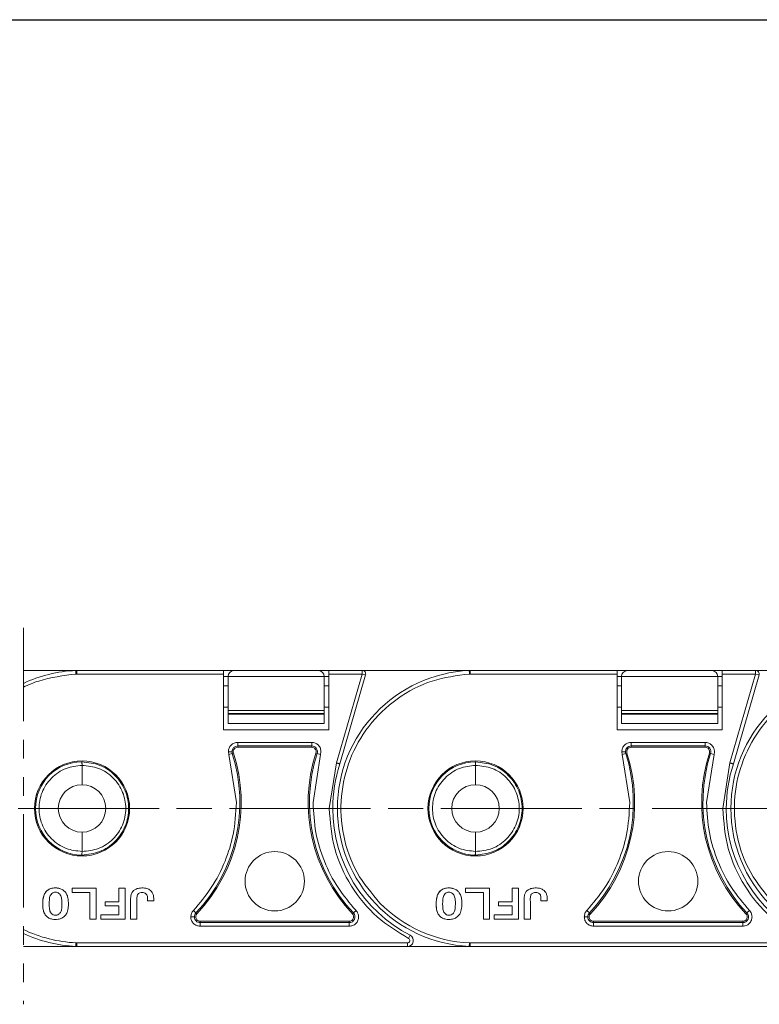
# Model space of a CAD drawing. Header units: millimetres. Extents: x 3292 to 3920, y -521 to -81.
# Tile 15 of 31: x 3678 to 3741, y -327 to -243. Entities that reach past the tile are written whole.
import ezdxf

# ---------------------------------------------------------------- set-up
doc = ezdxf.new("R2010")
doc.units = ezdxf.units.MM
for name, pattern in [('ACAD_ISO08W100', [36, 24, -3, 6, -3]), ('CENTER', [0.6, 0.375, -0.075, 0.075, -0.075]), ('PHANTOM2', [31.75, 15.875, -3.175, 3.175, -3.175, 3.175, -3.175])]:
    doc.linetypes.add(name, pattern=pattern)
doc.layers.add('中心线', color=1, linetype='CENTER', lineweight=25)
doc.styles.get("Standard").update_dxf_attribs({"font": '仿宋_GB2312.ttf', "width": 0.8})
doc.dimstyles.new('副本 ISO-25.1', dxfattribs={"dimtxt": 6, "dimasz": 5, "dimexe": 3.5, "dimexo": 0.625, "dimgap": 1.5, "dimtad": 1, "dimdsep": 46, "dimtxsty": 'Standard', "dimcen": 2.5, "dimadec": 0, "dimazin": 0, "dimtfac": 1, "dimtmove": 0, "dimatfit": 3, "dimfxl": 0, "dimarcsym": 0})

# ---------------------------------------------------------------- blocks, each defined once
blk = doc.blocks.new('*D310')
at = {"color": 0, "lineweight": -2}
for p, q in [((3625.036, -243.453), (3898.187, -243.453)), ((3894.687, -248.453), (3894.687, -317.276)), ((3851.383, -322.276), (3898.187, -322.276))]:
    blk.add_line(p, q, dxfattribs=at)
at = {"color": 0, "lineweight": 9}
for points in [[(3893.854, -248.453), (3895.52, -248.453), (3894.687, -243.453)], [(3893.854, -317.276), (3895.52, -317.276), (3894.687, -322.276)]]:
    blk.add_solid(points, dxfattribs=at)
at = {"layer": 'Defpoints', "color": 0, "lineweight": 9}
for p in [(3624.411, -243.453), (3850.758, -322.276), (3894.687, -322.276)]:
    blk.add_point(p, dxfattribs=at)
at = {"color": 0, "lineweight": 9, "insert": (3890.187, -282.865), "char_height": 6, "attachment_point": 5, "rotation": 90}
blk.add_mtext('2R+23.5', dxfattribs=at)

msp = doc.modelspace()

# ---------------------------------------------------------------- linework, layer by layer
at = {"color": 3, "linetype": 'PHANTOM2', "lineweight": 9, "ltscale": 0.5}
msp.add_line((3678.769, -295.241), (3678.769, -327.294), dxfattribs=at)
at = {"color": 7, "linetype": 'Continuous', "lineweight": 15}
for p, q in [((3683.314, -298.864), (3678.769, -298.864)), ((3683.229, -298.868), (3683.314, -298.865)), ((3683.317, -299.168), (3683.243, -299.168)), ((3695.818, -298.864), (3683.314, -298.864)), ((3683.317, -299.168), (3683.317, -298.886)), ((3695.818, -299.168), (3683.317, -299.168)), ((3695.818, -299.168), (3695.818, -298.864)), ((3696.688, -298.882), (3695.818, -298.882)), ((3695.818, -303.916), (3695.818, -299.168)), ((3703.888, -298.882), (3696.688, -298.882)), ((3704.759, -298.882), (3703.888, -298.882)), ((3707.61, -298.864), (3704.759, -298.864)), ((3704.759, -298.864), (3704.759, -299.168)), ((3704.759, -299.168), (3704.759, -303.916)), ((3707.61, -299.168), (3704.759, -299.168)), ((3705.425, -306.737), (3707.61, -299.168)), ((3705.715, -306.826), (3707.901, -299.252)), ((3707.61, -299.168), (3707.61, -298.864)), ((3716.814, -298.864), (3707.61, -298.864)), ((3707.901, -299.252), (3707.61, -299.168)), ((3716.729, -298.868), (3716.814, -298.865)), ((3716.817, -299.168), (3716.743, -299.168)), ((3729.318, -298.864), (3716.814, -298.864)), ((3716.817, -299.168), (3716.817, -298.886)), ((3729.318, -299.168), (3716.817, -299.168)), ((3729.318, -299.168), (3729.318, -298.864)), ((3730.188, -298.882), (3729.318, -298.882)), ((3729.318, -303.916), (3729.318, -299.168)), ((3737.388, -298.882), (3730.188, -298.882)), ((3738.259, -298.882), (3737.388, -298.882)), ((3741.11, -298.864), (3738.259, -298.864)), ((3738.259, -298.864), (3738.259, -299.168)), ((3738.259, -299.168), (3738.259, -303.916)), ((3741.11, -299.168), (3738.259, -299.168)), ((3738.925, -306.737), (3741.11, -299.168)), ((3739.215, -306.826), (3741.401, -299.252)), ((3741.11, -299.168), (3741.11, -298.864)), ((3750.314, -298.864), (3741.11, -298.864)), ((3741.401, -299.252), (3741.11, -299.168)), ((3695.818, -299.382), (3696.188, -299.382)), ((3696.188, -299.382), (3704.388, -299.382)), ((3696.188, -302.271), (3696.188, -299.382)), ((3704.388, -299.382), (3704.388, -302.271)), ((3704.388, -299.382), (3704.759, -299.382)), ((3729.318, -299.382), (3729.688, -299.382)), ((3729.688, -299.382), (3737.888, -299.382)), ((3729.688, -302.271), (3729.688, -299.382)), ((3737.888, -299.382), (3737.888, -302.271)), ((3737.888, -299.382), (3738.259, -299.382)), ((3696.188, -300.178), (3695.818, -300.178)), ((3704.759, -300.178), (3704.388, -300.178)), ((3729.688, -300.178), (3729.318, -300.178)), ((3738.259, -300.178), (3737.888, -300.178)), ((3695.818, -301.996), (3696.188, -301.996)), ((3704.388, -302.271), (3696.188, -302.271)), ((3696.188, -302.271), (3696.188, -302.521)), ((3696.188, -302.521), (3704.388, -302.521)), ((3696.188, -302.583), (3696.188, -302.521)), ((3704.388, -302.583), (3696.188, -302.583)), ((3696.188, -302.583), (3696.188, -303.382)), ((3704.388, -301.996), (3704.759, -301.996)), ((3704.388, -302.271), (3704.388, -302.521)), ((3704.388, -302.521), (3704.388, -302.583)), ((3704.388, -303.382), (3704.388, -302.583)), ((3729.318, -301.996), (3729.688, -301.996)), ((3737.888, -302.271), (3729.688, -302.271)), ((3729.688, -302.271), (3729.688, -302.521)), ((3729.688, -302.521), (3737.888, -302.521)), ((3729.688, -302.583), (3729.688, -302.521)), ((3737.888, -302.583), (3729.688, -302.583)), ((3729.688, -302.583), (3729.688, -303.382)), ((3737.888, -301.996), (3738.259, -301.996)), ((3737.888, -302.271), (3737.888, -302.521)), ((3737.888, -302.521), (3737.888, -302.583)), ((3737.888, -303.382), (3737.888, -302.583)), ((3696.188, -303.382), (3704.388, -303.382)), ((3729.688, -303.382), (3737.888, -303.382)), ((3704.759, -303.916), (3695.818, -303.916)), ((3738.259, -303.916), (3729.318, -303.916)), ((3697.014, -304.99), (3703.312, -304.99)), ((3697.014, -304.99), (3697.014, -305.293)), ((3703.312, -304.99), (3703.312, -305.293)), ((3730.514, -304.99), (3736.812, -304.99)), ((3730.514, -304.99), (3730.514, -305.293)), ((3736.812, -304.99), (3736.812, -305.293)), ((3696.259, -306.025), (3696.221, -305.783)), ((3696.548, -305.933), (3696.259, -306.025)), ((3696.654, -305.898), (3696.548, -305.933)), ((3697.014, -305.293), (3703.312, -305.293)), ((3697.014, -305.293), (3697.014, -305.405)), ((3697.014, -305.405), (3703.312, -305.405)), ((3703.312, -305.405), (3703.312, -305.293)), ((3703.779, -305.933), (3703.672, -305.898)), ((3704.067, -306.025), (3703.779, -305.933)), ((3704.105, -305.783), (3704.067, -306.025)), ((3729.759, -306.025), (3729.721, -305.783)), ((3730.048, -305.933), (3729.759, -306.025)), ((3730.154, -305.898), (3730.048, -305.933)), ((3730.514, -305.293), (3736.812, -305.293)), ((3730.514, -305.293), (3730.514, -305.405)), ((3730.514, -305.405), (3736.812, -305.405)), ((3736.812, -305.405), (3736.812, -305.293)), ((3737.279, -305.933), (3737.172, -305.898)), ((3737.567, -306.025), (3737.279, -305.933)), ((3737.605, -305.783), (3737.567, -306.025)), ((3683.761, -306.647), (3683.729, -306.648)), ((3696.899, -310.111), (3696.259, -306.025)), ((3704.067, -306.025), (3703.428, -310.111)), ((3704.806, -310.614), (3705.425, -306.737)), ((3717.261, -306.647), (3717.229, -306.648)), ((3730.399, -310.111), (3729.759, -306.025)), ((3737.567, -306.025), (3736.928, -310.111)), ((3738.306, -310.614), (3738.925, -306.737)), ((3683.761, -308.594), (3683.761, -306.951)), ((3717.261, -308.594), (3717.261, -306.951)), ((3683.761, -314.278), (3683.761, -312.635)), ((3717.261, -314.278), (3717.261, -312.635)), ((3683.729, -314.581), (3683.761, -314.581)), ((3717.229, -314.581), (3717.261, -314.581)), ((3682.907, -317.413), (3682.907, -317.774)), ((3684.962, -317.413), (3682.907, -317.413)), ((3684.962, -320.04), (3684.962, -317.413)), ((3687.42, -317.413), (3686.888, -317.413)), ((3686.888, -317.413), (3686.888, -318.561)), ((3687.42, -320.04), (3687.42, -317.413)), ((3716.407, -317.413), (3716.407, -317.774)), ((3718.462, -317.413), (3716.407, -317.413)), ((3718.462, -320.04), (3718.462, -317.413)), ((3720.92, -317.413), (3720.388, -317.413)), ((3720.388, -317.413), (3720.388, -318.561)), ((3720.92, -320.04), (3720.92, -317.413)), ((3682.907, -317.774), (3684.43, -317.774)), ((3684.43, -317.774), (3684.43, -320.04)), ((3685.722, -318.922), (3685.722, -318.561)), ((3686.888, -318.561), (3685.722, -318.561)), ((3689.327, -318.475), (3689.859, -318.475)), ((3716.407, -317.774), (3717.93, -317.774)), ((3717.93, -317.774), (3717.93, -320.04)), ((3719.222, -318.922), (3719.222, -318.561)), ((3720.388, -318.561), (3719.222, -318.561)), ((3722.827, -318.475), (3723.359, -318.475)), ((3686.888, -318.922), (3685.722, -318.922)), ((3686.888, -319.679), (3686.888, -318.922)), ((3693.239, -319.306), (3693.459, -319.514)), ((3707.087, -319.306), (3706.868, -319.514)), ((3720.388, -318.922), (3719.222, -318.922)), ((3720.388, -319.679), (3720.388, -318.922)), ((3726.739, -319.306), (3726.959, -319.514)), ((3740.587, -319.306), (3740.368, -319.514)), ((3684.43, -320.04), (3684.962, -320.04)), ((3685.346, -320.04), (3685.346, -319.679)), ((3685.346, -319.679), (3686.888, -319.679)), ((3685.346, -320.04), (3687.42, -320.04)), ((3687.898, -320.04), (3688.429, -320.04)), ((3693.459, -319.514), (3693.54, -319.591)), ((3693.815, -320.228), (3693.815, -320.34)), ((3706.511, -320.228), (3693.815, -320.228)), ((3706.511, -320.34), (3706.511, -320.228)), ((3706.786, -319.591), (3706.868, -319.514)), ((3717.93, -320.04), (3718.462, -320.04)), ((3718.846, -320.04), (3718.846, -319.679)), ((3718.846, -319.679), (3720.388, -319.679)), ((3718.846, -320.04), (3720.92, -320.04)), ((3721.398, -320.04), (3721.929, -320.04)), ((3726.959, -319.514), (3727.04, -319.591)), ((3727.315, -320.228), (3727.315, -320.34)), ((3740.011, -320.228), (3727.315, -320.228)), ((3740.011, -320.34), (3740.011, -320.228)), ((3740.286, -319.591), (3740.368, -319.514)), ((3693.815, -320.643), (3693.815, -320.34)), ((3706.511, -320.34), (3693.815, -320.34)), ((3706.511, -320.643), (3693.815, -320.643)), ((3706.511, -320.643), (3706.511, -320.34)), ((3727.315, -320.643), (3727.315, -320.34)), ((3740.011, -320.34), (3727.315, -320.34)), ((3740.011, -320.643), (3727.315, -320.643)), ((3740.011, -320.643), (3740.011, -320.34)), ((3711.694, -321.416), (3711.555, -321.685)), ((3678.769, -322.364), (3683.322, -322.364)), ((3683.305, -322.364), (3683.229, -322.36)), ((3683.317, -322.061), (3683.243, -322.061)), ((3683.317, -322.061), (3683.317, -322.343)), ((3711.464, -322.061), (3683.317, -322.061)), ((3683.317, -322.343), (3683.322, -322.364)), ((3683.322, -322.364), (3711.464, -322.364)), ((3711.464, -322.364), (3711.464, -322.061)), ((3711.464, -322.364), (3716.822, -322.364)), ((3716.805, -322.364), (3716.729, -322.36)), ((3716.817, -322.061), (3716.743, -322.061)), ((3716.817, -322.061), (3716.817, -322.343)), ((3744.964, -322.061), (3716.817, -322.061)), ((3716.817, -322.343), (3716.822, -322.364)), ((3716.822, -322.364), (3744.964, -322.364))]:
    msp.add_line(p, q, dxfattribs=at)
for centre, radius in [((3683.761, -310.614), 4.05), ((3717.261, -310.614), 4.05), ((3700.163, -316.819), 2.526), ((3733.663, -316.819), 2.526)]:
    msp.add_circle(centre, radius, dxfattribs=at)
for centre, radius, start, end in [((3683.761, -310.614), 11.758, 92.59128, 115.11976), ((3696.688, -299.382), 0.5, 90, 180), ((3703.888, -299.382), 0.5, 0, 90), ((3717.261, -310.614), 11.758, 92.59128, 267.40872), ((3707.61, -299.168), 0.303, 343.89727, 90), ((3730.188, -299.382), 0.5, 90, 180), ((3737.388, -299.382), 0.5, 0, 90), ((3750.761, -310.614), 11.758, 92.59128, 267.40872), ((3741.11, -299.168), 0.303, 343.89727, 90), ((3683.519, -310.111), 13.682, 316.59098, 17.78298), ((3683.519, -310.111), 13.794, 316.59098, 17.78298), ((3697.014, -305.783), 0.49, 90, 179.99999), ((3697.014, -305.783), 0.49, 179.99999, 197.78298), ((3697.014, -305.783), 0.378, 90, 197.78298), ((3716.807, -310.111), 13.794, 162.21702, 223.40902), ((3716.807, -310.111), 13.682, 162.21702, 223.40902), ((3703.312, -305.783), 0.49, 342.21702, 90), ((3703.312, -305.783), 0.378, 342.21702, 90), ((3717.019, -310.111), 13.682, 316.59098, 17.78298), ((3717.019, -310.111), 13.794, 316.59098, 17.78298), ((3730.514, -305.783), 0.49, 90, 179.99999), ((3730.514, -305.783), 0.49, 179.99999, 197.78298), ((3730.514, -305.783), 0.378, 90, 197.78298), ((3750.307, -310.111), 13.794, 162.21702, 223.40902), ((3750.307, -310.111), 13.682, 162.21702, 223.40902), ((3736.812, -305.783), 0.49, 342.21702, 90), ((3736.812, -305.783), 0.378, 342.21702, 90), ((3683.761, -310.614), 3.967, 90.45642, 269.54358), ((3717.261, -310.614), 12.152, 161.83764, 180), ((3717.261, -310.614), 3.967, 90.45642, 269.54358), ((3750.761, -310.614), 12.152, 161.83764, 180), ((3683.761, -310.614), 2.021, 90, 270), ((3683.761, -310.614), 2.021, 270, 90), ((3717.261, -310.614), 2.021, 90, 270), ((3717.261, -310.614), 2.021, 270, 90), ((3717.261, -310.614), 12.152, 180, 242.73396), ((3750.761, -310.614), 12.152, 180, 242.73396), ((3717.261, -310.614), 11.458, 224.65735, 267.40885), ((3693.815, -319.85), 0.49, 136.59098, 179.99995), ((3693.815, -319.85), 0.49, 179.99995, 270), ((3693.815, -319.85), 0.378, 136.59098, 270), ((3706.511, -319.85), 0.49, 270, 43.40902), ((3706.511, -319.85), 0.378, 270, 43.40902), ((3727.315, -319.85), 0.49, 136.59098, 179.99995), ((3727.315, -319.85), 0.49, 179.99995, 270), ((3727.315, -319.85), 0.378, 136.59098, 270), ((3740.011, -319.85), 0.49, 270, 43.40902), ((3740.011, -319.85), 0.378, 270, 43.40902), ((3683.761, -310.614), 11.458, 244.17485, 267.40885), ((3683.761, -310.614), 11.758, 244.88024, 267.40872), ((3711.464, -321.862), 0.502, 270, 62.73396), ((3711.464, -321.862), 0.199, 270, 62.73396), ((3683.278, -322.337), 0.039, 318.95346, 351.9603), ((3716.778, -322.337), 0.039, 318.95346, 351.9603)]:
    msp.add_arc(centre, radius, start, end, dxfattribs=at)
for points, knots in [([(3683.243, -299.168), (3682.171, -299.305), (3680.63, -299.502), (3679.194, -300.081), (3678.769, -300.288)], [0, 0, 0, 0, 0.1223695, 0.1759217, 0.1759217, 0.1759217, 0.1759217]), ([(3683.317, -298.886), (3683.314, -298.896), (3683.309, -298.914), (3683.296, -298.963), (3683.281, -299.022), (3683.261, -299.095), (3683.249, -299.144), (3683.243, -299.168)], [0, 0, 0, 0, 0.200957, 0.349358, 0.590717, 0.801155, 1, 1, 1, 1]), ([(3683.314, -298.864), (3683.313, -298.865), (3683.311, -298.867), (3683.314, -298.879), (3683.317, -298.886)], [0, 0, 0, 0, 0.417545, 1, 1, 1, 1]), ([(3716.743, -299.168), (3715.671, -299.305), (3713.481, -299.585), (3710.493, -301.175), (3708.076, -303.497), (3706.449, -306.382), (3705.685, -309.606), (3705.883, -312.952), (3706.998, -316.147), (3708.416, -317.839), (3709.11, -318.668)], [0, 0, 0, 0, 0.122369, 0.25, 0.377631, 0.5, 0.622369, 0.75, 0.877631, 1, 1, 1, 1]), ([(3716.817, -298.886), (3716.814, -298.896), (3716.809, -298.914), (3716.796, -298.963), (3716.781, -299.022), (3716.761, -299.095), (3716.749, -299.144), (3716.743, -299.168)], [0, 0, 0, 0, 0.200957, 0.349358, 0.590717, 0.801155, 1, 1, 1, 1]), ([(3716.814, -298.864), (3716.813, -298.865), (3716.811, -298.867), (3716.814, -298.879), (3716.817, -298.886)], [0, 0, 0, 0, 0.417545, 1, 1, 1, 1]), ([(3750.243, -299.168), (3749.171, -299.305), (3746.981, -299.585), (3743.993, -301.175), (3741.576, -303.497), (3739.949, -306.382), (3739.185, -309.606), (3739.383, -312.952), (3740.498, -316.147), (3741.916, -317.839), (3742.61, -318.668)], [0, 0, 0, 0, 0.1223695, 0.25, 0.3776305, 0.5, 0.6223695, 0.75, 0.8776305, 1, 1, 1, 1]), ([(3696.221, -305.783), (3696.233, -305.679), (3696.257, -305.471), (3696.441, -305.209), (3696.703, -305.026), (3696.911, -305.002), (3697.014, -304.99)], [0, 0, 0, 0, 0.2501772, 0.5005206, 0.7506282, 1, 1, 1, 1]), ([(3703.312, -304.99), (3703.416, -305.002), (3703.618, -305.025), (3703.842, -305.177), (3703.981, -305.345), (3704.08, -305.537), (3704.096, -305.69), (3704.105, -305.783)], [0, 0, 0, 0, 0.249471, 0.485923, 0.631324, 0.776361, 1, 1, 1, 1]), ([(3729.721, -305.783), (3729.733, -305.679), (3729.757, -305.471), (3729.941, -305.209), (3730.203, -305.026), (3730.411, -305.002), (3730.514, -304.99)], [0, 0, 0, 0, 0.250177, 0.500521, 0.750628, 1, 1, 1, 1]), ([(3736.812, -304.99), (3736.916, -305.002), (3737.118, -305.025), (3737.342, -305.177), (3737.481, -305.345), (3737.58, -305.537), (3737.596, -305.69), (3737.605, -305.783)], [0, 0, 0, 0, 0.249471, 0.485923, 0.631324, 0.776361, 1, 1, 1, 1]), ([(3696.221, -305.783), (3696.263, -305.783), (3696.349, -305.783), (3696.449, -305.783), (3696.51, -305.783), (3696.519, -305.783), (3696.524, -305.783)], [0, 0, 0, 0, 0.270897, 0.562244, 0.789076, 1, 1, 1, 1]), ([(3729.721, -305.783), (3729.763, -305.783), (3729.849, -305.783), (3729.949, -305.783), (3730.01, -305.783), (3730.019, -305.783), (3730.024, -305.783)], [0, 0, 0, 0, 0.270897, 0.562244, 0.789076, 1, 1, 1, 1]), ([(3683.761, -306.951), (3683.76, -306.918), (3683.759, -306.864), (3683.755, -306.791), (3683.751, -306.739), (3683.746, -306.697), (3683.74, -306.665), (3683.734, -306.649), (3683.73, -306.648), (3683.729, -306.648)], [0, 0, 0, 0, 0.2040494, 0.3406263, 0.4994735, 0.615725, 0.7598398, 0.920238, 1, 1, 1, 1]), ([(3683.761, -306.647), (3684.276, -306.706), (3685.306, -306.822), (3686.418, -307.591), (3687.088, -308.405), (3687.576, -309.331), (3687.827, -310.615), (3687.575, -311.899), (3687.087, -312.825), (3686.417, -313.639), (3685.304, -314.407), (3684.275, -314.523), (3683.761, -314.581)], [0, 0, 0, 0, 0.124895, 0.249768, 0.315264, 0.378872, 0.500087, 0.621291, 0.684901, 0.750407, 0.875279, 1, 1, 1, 1]), ([(3705.715, -306.826), (3705.712, -306.826), (3705.706, -306.824), (3705.663, -306.81), (3705.61, -306.794), (3705.557, -306.778), (3705.494, -306.759), (3705.448, -306.744), (3705.425, -306.737)], [0, 0, 0, 0, 0.197231, 0.429158, 0.558746, 0.697086, 0.844173, 1, 1, 1, 1]), ([(3717.261, -306.951), (3717.26, -306.918), (3717.259, -306.864), (3717.255, -306.791), (3717.251, -306.739), (3717.246, -306.697), (3717.24, -306.665), (3717.234, -306.649), (3717.23, -306.648), (3717.229, -306.648)], [0, 0, 0, 0, 0.204049, 0.340626, 0.499474, 0.615725, 0.75984, 0.920238, 1, 1, 1, 1]), ([(3717.261, -306.647), (3717.776, -306.706), (3718.806, -306.822), (3719.918, -307.591), (3720.588, -308.405), (3721.076, -309.331), (3721.327, -310.615), (3721.075, -311.899), (3720.587, -312.825), (3719.917, -313.639), (3718.804, -314.407), (3717.775, -314.523), (3717.261, -314.581)], [0, 0, 0, 0, 0.124895, 0.249768, 0.315264, 0.378872, 0.500087, 0.621291, 0.684901, 0.750407, 0.875279, 1, 1, 1, 1]), ([(3739.215, -306.826), (3739.212, -306.826), (3739.206, -306.824), (3739.163, -306.81), (3739.11, -306.794), (3739.057, -306.778), (3738.994, -306.759), (3738.948, -306.744), (3738.925, -306.737)], [0, 0, 0, 0, 0.197231, 0.429158, 0.558746, 0.697086, 0.844173, 1, 1, 1, 1]), ([(3683.761, -314.278), (3683.298, -314.228), (3682.588, -314.153), (3681.733, -313.694), (3681.148, -313.22), (3680.673, -312.632), (3680.232, -311.781), (3680.009, -310.614), (3680.232, -309.448), (3680.673, -308.596), (3681.148, -308.009), (3681.733, -307.535), (3682.588, -307.076), (3683.298, -307), (3683.761, -306.951)], [0, 0, 0, 0, 0.120094, 0.184653, 0.250509, 0.316292, 0.380636, 0.5, 0.619364, 0.683708, 0.749491, 0.815347, 0.879906, 1, 1, 1, 1]), ([(3683.761, -306.951), (3684.242, -306.998), (3685.208, -307.094), (3686.267, -307.811), (3686.895, -308.578), (3687.344, -309.44), (3687.53, -310.397), (3687.432, -311.35), (3687.146, -312.274), (3686.451, -313.293), (3685.214, -314.134), (3684.242, -314.23), (3683.761, -314.278)], [0, 0, 0, 0, 0.1251884, 0.2508559, 0.3196134, 0.3808382, 0.5000198, 0.5631423, 0.6256744, 0.7473514, 0.8750248, 1, 1, 1, 1]), ([(3717.261, -314.278), (3716.798, -314.228), (3716.088, -314.153), (3715.233, -313.694), (3714.648, -313.22), (3714.173, -312.632), (3713.732, -311.781), (3713.509, -310.614), (3713.732, -309.448), (3714.173, -308.596), (3714.648, -308.009), (3715.233, -307.535), (3716.088, -307.076), (3716.798, -307), (3717.261, -306.951)], [0, 0, 0, 0, 0.120094, 0.184653, 0.250509, 0.316292, 0.380636, 0.5, 0.619364, 0.683708, 0.749491, 0.815347, 0.879906, 1, 1, 1, 1]), ([(3717.261, -306.951), (3717.742, -306.998), (3718.708, -307.094), (3719.767, -307.811), (3720.395, -308.578), (3720.844, -309.44), (3721.03, -310.397), (3720.932, -311.35), (3720.646, -312.274), (3719.951, -313.293), (3718.714, -314.134), (3717.742, -314.23), (3717.261, -314.278)], [0, 0, 0, 0, 0.1251884, 0.2508559, 0.3196134, 0.3808382, 0.5000198, 0.5631423, 0.6256744, 0.7473514, 0.8750248, 1, 1, 1, 1]), ([(3693.239, -319.306), (3693.774, -318.676), (3694.863, -317.395), (3695.972, -315.181), (3696.745, -312.733), (3696.845, -311.03), (3696.899, -310.111)], [0, 0, 0, 0, 0.244254, 0.496621, 0.728157, 1, 1, 1, 1]), ([(3703.428, -310.111), (3703.475, -310.966), (3703.569, -312.677), (3704.328, -315.129), (3705.468, -317.399), (3706.55, -318.673), (3707.087, -319.306)], [0, 0, 0, 0, 0.252852, 0.506156, 0.754853, 1, 1, 1, 1]), ([(3726.739, -319.306), (3727.274, -318.676), (3728.363, -317.395), (3729.472, -315.181), (3730.245, -312.733), (3730.345, -311.03), (3730.399, -310.111)], [0, 0, 0, 0, 0.244254, 0.496621, 0.728157, 1, 1, 1, 1]), ([(3736.928, -310.111), (3736.975, -310.966), (3737.069, -312.677), (3737.828, -315.129), (3738.968, -317.399), (3740.05, -318.673), (3740.587, -319.306)], [0, 0, 0, 0, 0.252852, 0.506156, 0.754853, 1, 1, 1, 1]), ([(3711.555, -321.685), (3710.631, -321.117), (3708.732, -319.95), (3706.57, -317.278), (3705.085, -314.093), (3704.899, -311.768), (3704.806, -310.614)], [0, 0, 0, 0, 0.2378547, 0.4889112, 0.7463429, 1, 1, 1, 1]), ([(3704.806, -310.614), (3704.849, -310.614), (3704.938, -310.614), (3705.04, -310.614), (3705.099, -310.614), (3705.106, -310.614), (3705.109, -310.614)], [0, 0, 0, 0, 0.270259, 0.562427, 0.789735, 1, 1, 1, 1]), ([(3745.055, -321.685), (3744.131, -321.117), (3742.232, -319.95), (3740.07, -317.278), (3738.585, -314.093), (3738.399, -311.768), (3738.306, -310.614)], [0, 0, 0, 0, 0.237855, 0.488911, 0.746343, 1, 1, 1, 1]), ([(3738.306, -310.614), (3738.349, -310.614), (3738.438, -310.614), (3738.54, -310.614), (3738.599, -310.614), (3738.606, -310.614), (3738.609, -310.614)], [0, 0, 0, 0, 0.270259, 0.562427, 0.789735, 1, 1, 1, 1]), ([(3683.729, -314.581), (3683.731, -314.58), (3683.735, -314.577), (3683.742, -314.554), (3683.748, -314.514), (3683.755, -314.458), (3683.759, -314.38), (3683.76, -314.312), (3683.761, -314.278)], [0, 0, 0, 0, 0.117799, 0.292406, 0.452272, 0.572429, 0.783057, 1, 1, 1, 1]), ([(3717.229, -314.581), (3717.231, -314.58), (3717.235, -314.577), (3717.242, -314.554), (3717.248, -314.514), (3717.255, -314.458), (3717.259, -314.38), (3717.26, -314.312), (3717.261, -314.278)], [0, 0, 0, 0, 0.117799, 0.292406, 0.452272, 0.572429, 0.783057, 1, 1, 1, 1]), ([(3680.697, -319.759), (3680.643, -319.685), (3680.501, -319.489), (3680.389, -318.923), (3680.394, -318.327), (3680.591, -317.809), (3680.812, -317.569), (3681.124, -317.412), (3681.501, -317.366), (3681.886, -317.416), (3682.158, -317.557), (3682.269, -317.667), (3682.305, -317.702)], [0, 0, 0, 0, 0.068925, 0.181835, 0.429589, 0.512717, 0.596699, 0.671038, 0.773392, 0.880953, 0.962175, 1, 1, 1, 1]), ([(3682.305, -317.702), (3682.228, -317.633), (3682.074, -317.495), (3681.719, -317.38), (3681.339, -317.37), (3680.961, -317.474), (3680.691, -317.677), (3680.536, -317.935), (3680.46, -318.189), (3680.415, -318.476), (3680.405, -318.817), (3680.438, -319.198), (3680.525, -319.529), (3680.649, -319.694), (3680.697, -319.759)], [0, 0, 0, 0, 0.077726, 0.155352, 0.276594, 0.36227, 0.448522, 0.525591, 0.586453, 0.64883, 0.745829, 0.844558, 0.939133, 1, 1, 1, 1]), ([(3680.697, -319.759), (3680.773, -319.827), (3680.926, -319.965), (3681.283, -320.075), (3681.67, -320.082), (3682.056, -319.972), (3682.333, -319.762), (3682.486, -319.495), (3682.559, -319.235), (3682.598, -318.948), (3682.604, -318.613), (3682.567, -318.242), (3682.474, -317.922), (3682.351, -317.763), (3682.305, -317.702)], [0, 0, 0, 0, 0.077118, 0.154064, 0.277592, 0.365915, 0.454804, 0.533143, 0.595307, 0.659002, 0.75277, 0.848192, 0.942337, 1, 1, 1, 1]), ([(3681.882, -319.529), (3681.905, -319.496), (3681.989, -319.378), (3682.054, -318.986), (3682.056, -318.526), (3681.996, -318.1), (3681.865, -317.899), (3681.73, -317.796), (3681.575, -317.742), (3681.413, -317.742), (3681.249, -317.801), (3681.166, -317.886), (3681.121, -317.933)], [0, 0, 0, 0, 0.047136, 0.170596, 0.457333, 0.600622, 0.668644, 0.736207, 0.798456, 0.860666, 0.924302, 1, 1, 1, 1]), ([(3689.859, -318.475), (3689.861, -318.374), (3689.866, -318.171), (3689.816, -317.894), (3689.687, -317.675), (3689.48, -317.512), (3689.157, -317.385), (3688.76, -317.37), (3688.399, -317.449), (3688.151, -317.597), (3687.989, -317.797), (3687.913, -318.031), (3687.894, -318.271), (3687.9, -318.57), (3687.896, -319.161), (3687.897, -319.675), (3687.898, -320.04)], [0, 0, 0, 0, 0.060966, 0.122555, 0.166943, 0.211374, 0.27887, 0.373201, 0.446631, 0.499185, 0.54401, 0.599254, 0.643956, 0.689261, 0.779896, 1, 1, 1, 1]), ([(3714.197, -319.759), (3714.143, -319.685), (3714.001, -319.489), (3713.889, -318.923), (3713.894, -318.327), (3714.091, -317.809), (3714.312, -317.569), (3714.624, -317.412), (3715.001, -317.366), (3715.386, -317.416), (3715.658, -317.557), (3715.769, -317.667), (3715.805, -317.702)], [0, 0, 0, 0, 0.068925, 0.181835, 0.429589, 0.512717, 0.596699, 0.671038, 0.773392, 0.880953, 0.962175, 1, 1, 1, 1]), ([(3715.805, -317.702), (3715.728, -317.633), (3715.574, -317.495), (3715.219, -317.38), (3714.839, -317.37), (3714.461, -317.474), (3714.191, -317.677), (3714.036, -317.935), (3713.96, -318.189), (3713.915, -318.476), (3713.905, -318.817), (3713.938, -319.198), (3714.025, -319.529), (3714.149, -319.694), (3714.197, -319.759)], [0, 0, 0, 0, 0.077726, 0.155352, 0.276594, 0.36227, 0.448522, 0.525591, 0.586453, 0.64883, 0.745829, 0.844558, 0.939133, 1, 1, 1, 1]), ([(3714.197, -319.759), (3714.273, -319.827), (3714.426, -319.965), (3714.783, -320.075), (3715.17, -320.082), (3715.556, -319.972), (3715.833, -319.762), (3715.986, -319.495), (3716.059, -319.235), (3716.098, -318.948), (3716.104, -318.613), (3716.067, -318.242), (3715.974, -317.922), (3715.851, -317.763), (3715.805, -317.702)], [0, 0, 0, 0, 0.077118, 0.154064, 0.277592, 0.365915, 0.454804, 0.533143, 0.595307, 0.659002, 0.75277, 0.848192, 0.942337, 1, 1, 1, 1]), ([(3715.382, -319.529), (3715.405, -319.496), (3715.489, -319.378), (3715.554, -318.986), (3715.556, -318.526), (3715.496, -318.1), (3715.365, -317.899), (3715.23, -317.796), (3715.075, -317.742), (3714.913, -317.742), (3714.749, -317.801), (3714.666, -317.886), (3714.621, -317.933)], [0, 0, 0, 0, 0.047136, 0.170596, 0.457333, 0.600622, 0.668644, 0.736207, 0.798456, 0.860666, 0.924302, 1, 1, 1, 1]), ([(3723.359, -318.475), (3723.361, -318.374), (3723.366, -318.171), (3723.316, -317.894), (3723.187, -317.675), (3722.98, -317.512), (3722.657, -317.385), (3722.26, -317.37), (3721.899, -317.449), (3721.651, -317.597), (3721.489, -317.797), (3721.413, -318.031), (3721.394, -318.271), (3721.4, -318.57), (3721.396, -319.161), (3721.397, -319.675), (3721.398, -320.04)], [0, 0, 0, 0, 0.060966, 0.122555, 0.166943, 0.211374, 0.27887, 0.373201, 0.446631, 0.499185, 0.54401, 0.599254, 0.643956, 0.689261, 0.779896, 1, 1, 1, 1]), ([(3681.121, -317.933), (3681.098, -317.968), (3681.009, -318.105), (3680.957, -318.513), (3680.956, -318.979), (3681.019, -319.398), (3681.158, -319.58), (3681.295, -319.676), (3681.456, -319.717), (3681.623, -319.702), (3681.77, -319.637), (3681.846, -319.564), (3681.882, -319.529)], [0, 0, 0, 0, 0.049968, 0.193018, 0.475404, 0.617015, 0.680621, 0.743737, 0.81298, 0.874323, 0.941059, 1, 1, 1, 1]), ([(3688.429, -320.04), (3688.429, -319.939), (3688.429, -319.434), (3688.44, -318.817), (3688.422, -318.25), (3688.45, -318.048), (3688.497, -317.932), (3688.58, -317.848), (3688.714, -317.787), (3688.88, -317.768), (3689.062, -317.785), (3689.154, -317.845), (3689.2, -317.875)], [0, 0, 0, 0, 0.10516, 0.525798, 0.642954, 0.69438, 0.736747, 0.770674, 0.814759, 0.886948, 0.943322, 1, 1, 1, 1]), ([(3689.2, -317.875), (3689.219, -317.892), (3689.265, -317.936), (3689.318, -318.057), (3689.331, -318.244), (3689.329, -318.391), (3689.327, -318.475)], [0, 0, 0, 0, 0.120772, 0.299416, 0.603738, 1, 1, 1, 1]), ([(3714.621, -317.933), (3714.598, -317.968), (3714.509, -318.105), (3714.457, -318.513), (3714.456, -318.979), (3714.519, -319.398), (3714.658, -319.58), (3714.795, -319.676), (3714.956, -319.717), (3715.123, -319.702), (3715.27, -319.637), (3715.346, -319.564), (3715.382, -319.529)], [0, 0, 0, 0, 0.049968, 0.193018, 0.475404, 0.617015, 0.680621, 0.743737, 0.81298, 0.874323, 0.941059, 1, 1, 1, 1]), ([(3721.929, -320.04), (3721.929, -319.939), (3721.929, -319.434), (3721.94, -318.817), (3721.922, -318.25), (3721.95, -318.048), (3721.997, -317.932), (3722.08, -317.848), (3722.214, -317.787), (3722.38, -317.768), (3722.562, -317.785), (3722.654, -317.845), (3722.7, -317.875)], [0, 0, 0, 0, 0.10516, 0.525798, 0.642954, 0.69438, 0.736747, 0.770674, 0.814759, 0.886948, 0.943322, 1, 1, 1, 1]), ([(3722.7, -317.875), (3722.719, -317.892), (3722.765, -317.936), (3722.818, -318.057), (3722.831, -318.244), (3722.829, -318.391), (3722.827, -318.475)], [0, 0, 0, 0, 0.120772, 0.299416, 0.603738, 1, 1, 1, 1]), ([(3693.022, -319.85), (3693.032, -319.749), (3693.051, -319.546), (3693.177, -319.385), (3693.239, -319.306)], [0, 0, 0, 0, 0.502524, 1, 1, 1, 1]), ([(3726.522, -319.85), (3726.532, -319.749), (3726.551, -319.546), (3726.677, -319.385), (3726.739, -319.306)], [0, 0, 0, 0, 0.502524, 1, 1, 1, 1]), ([(3693.815, -320.643), (3693.711, -320.631), (3693.503, -320.608), (3693.238, -320.424), (3693.093, -320.204), (3693.03, -320.005), (3693.024, -319.902), (3693.022, -319.85)], [0, 0, 0, 0, 0.249007, 0.500519, 0.750159, 0.87592, 1, 1, 1, 1]), ([(3693.022, -319.85), (3693.063, -319.85), (3693.15, -319.85), (3693.25, -319.85), (3693.31, -319.85), (3693.32, -319.85), (3693.325, -319.85)], [0, 0, 0, 0, 0.2708724, 0.5622222, 0.789066, 1, 1, 1, 1]), ([(3707.304, -319.85), (3707.294, -319.95), (3707.277, -320.104), (3707.179, -320.289), (3707.076, -320.415), (3706.95, -320.517), (3706.765, -320.616), (3706.611, -320.632), (3706.511, -320.643)], [0, 0, 0, 0, 0.239443, 0.369505, 0.5, 0.630063, 0.760557, 1, 1, 1, 1]), ([(3727.315, -320.643), (3727.211, -320.631), (3727.003, -320.608), (3726.738, -320.424), (3726.593, -320.204), (3726.53, -320.005), (3726.524, -319.902), (3726.522, -319.85)], [0, 0, 0, 0, 0.249007, 0.500519, 0.750159, 0.87592, 1, 1, 1, 1]), ([(3726.522, -319.85), (3726.563, -319.85), (3726.65, -319.85), (3726.75, -319.85), (3726.81, -319.85), (3726.82, -319.85), (3726.825, -319.85)], [0, 0, 0, 0, 0.270872, 0.562222, 0.789066, 1, 1, 1, 1]), ([(3740.804, -319.85), (3740.794, -319.95), (3740.777, -320.104), (3740.679, -320.289), (3740.576, -320.415), (3740.45, -320.517), (3740.265, -320.616), (3740.111, -320.632), (3740.011, -320.643)], [0, 0, 0, 0, 0.239443, 0.369505, 0.5, 0.630063, 0.760557, 1, 1, 1, 1]), ([(3683.243, -322.061), (3683.241, -322.098), (3683.238, -322.156), (3683.235, -322.226), (3683.233, -322.274), (3683.231, -322.313), (3683.229, -322.35), (3683.229, -322.356), (3683.229, -322.36)], [0, 0, 0, 0, 0.239412, 0.368304, 0.499941, 0.631586, 0.760503, 1, 1, 1, 1]), ([(3683.243, -322.061), (3683.25, -322.09), (3683.265, -322.15), (3683.287, -322.231), (3683.306, -322.301), (3683.313, -322.328), (3683.317, -322.343)], [0, 0, 0, 0, 0.244694, 0.499967, 0.74569, 1, 1, 1, 1]), ([(3716.743, -322.061), (3716.741, -322.098), (3716.738, -322.156), (3716.735, -322.226), (3716.733, -322.274), (3716.731, -322.313), (3716.729, -322.35), (3716.729, -322.356), (3716.729, -322.36)], [0, 0, 0, 0, 0.239412, 0.368304, 0.499941, 0.631586, 0.760503, 1, 1, 1, 1]), ([(3716.743, -322.061), (3716.75, -322.09), (3716.765, -322.15), (3716.787, -322.231), (3716.806, -322.301), (3716.813, -322.328), (3716.817, -322.343)], [0, 0, 0, 0, 0.244694, 0.499967, 0.74569, 1, 1, 1, 1])]:
    msp.add_open_spline(points, degree=3, knots=knots, dxfattribs=at)
for points in [[(3683.243, -299.168), (3683.241, -299.128), (3683.237, -299.05), (3683.233, -298.951), (3683.23, -298.882), (3683.229, -298.873), (3683.229, -298.868)], [(3716.743, -299.168), (3716.741, -299.128), (3716.737, -299.05), (3716.733, -298.951), (3716.73, -298.882), (3716.729, -298.873), (3716.729, -298.868)], [(3707.087, -319.306), (3707.15, -319.386), (3707.274, -319.547), (3707.294, -319.749), (3707.304, -319.85)], [(3740.587, -319.306), (3740.65, -319.386), (3740.774, -319.547), (3740.794, -319.749), (3740.804, -319.85)]]:
    msp.add_open_spline(points, degree=3, dxfattribs=at)
at = {"layer": '中心线', "linetype": 'ACAD_ISO08W100', "lineweight": 13, "ltscale": 0.5}
msp.add_line((3498.314, -310.614), (3860.02, -310.614), dxfattribs=at)

# ---------------------------------------------------------------- dimensions: what is measured, and where the dimension line sits
at = {"color": 5, "lineweight": 9}
dim = msp.add_linear_dim(base=(3894.687, -322.276), p1=(3624.411, -243.453), p2=(3850.758, -322.276), angle=90, text='2R+23.5', dimstyle='副本 ISO-25.1', dxfattribs=at)
dim.commit()
dim.dimension.update_dxf_attribs({"geometry": '*D310', "text_midpoint": (3890.187, -282.865)})

doc.saveas('drawing.dxf')
